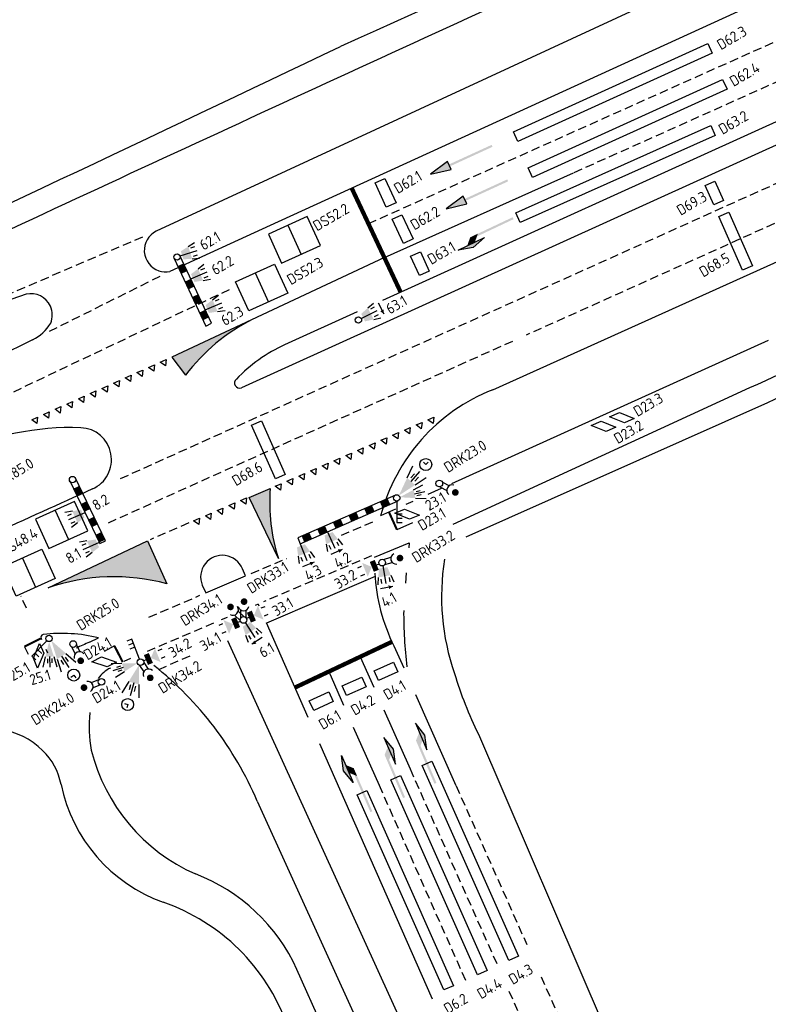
# Model space of a CAD drawing. Extents: x 1808 to 149445, y 103 to 460077.
# Tile 5 of 28: x 148848 to 148917, y 459668 to 459760. Entities that reach past the tile are written whole.
import ezdxf
from ezdxf.enums import TextEntityAlignment as Align

# ---------------------------------------------------------------- set-up
doc = ezdxf.new("R2010")
doc.units = 0
doc.header["$LTSCALE"] = 0.25
doc.header["$MEASUREMENT"] = 0
doc.linetypes.add('HIDDEN2', pattern=[4.7625, 3.175, -1.5875])
doc.layers.get('0').update_dxf_attribs({"color": 1, "linetype": 'CONTINUOUS'})
for name, color, linetype in [('BUIS-T-CODE', 1, 'CONTINUOUS'), ('INST-T-CODE', 1, 'CONTINUOUS'), ('INSTALLATIE', 2, 'CONTINUOUS'), ('LUS-T-CODE', 1, 'CONTINUOUS'), ('LUSSEN', 7, 'CONTINUOUS'), ('MARKERING', 9, 'CONTINUOUS'), ('ONDERGROND', 7, 'CONTINUOUS'), ('TABELLEN', 7, 'CONTINUOUS')]:
    doc.layers.add(name, color=color, linetype=linetype)
doc.styles.add('I020-1', font='ISO', dxfattribs={"height": 2})
doc.styles.add('ISO', font='ISO.SHX')

# ---------------------------------------------------------------- blocks, each defined once
blk = doc.blocks.new('S46')
for p, q in [((16.28, -2.48), (23.05, -4.42)), ((29.99, -2.48), (16.28, -2.48)), ((23.05, -4.42), (29.99, -2.48))]:
    blk.add_line(p, q)
for points in [[(0.31, 0.49), (22.31, 0.49), (0.31, -0.51), (22.31, -0.51)], [(18.31, 0.49), (22.31, 0.49), (21.31, -2.51), (25.31, -2.51)], [(16.28, -2.48), (23.05, -4.42), (29.99, -2.48)]]:
    blk.add_solid(points)
blk = doc.blocks.new('S47')
at = {"xscale": -1, "rotation": 180}
blk.add_blockref('S46', (-0.04, 0.03), dxfattribs=at)
blk = doc.blocks.new('S44')
for p, q in [((32.25, 0), (22.44, 2.05)), ((22.44, 2.05), (22.44, -1.95)), ((22.44, -1.95), (32.25, 0))]:
    blk.add_line(p, q)
for points in [[(0.44, 0.49), (22.44, 0.49), (0.44, -0.51), (22.44, -0.51)], [(22.44, 2.05), (22.44, -1.95), (32.25, 0)]]:
    blk.add_solid(points)
blk = doc.blocks.new('V_20X1')
blk.add_lwpolyline([(0.5, 0), (0.5, -20), (-0.5, -20), (-0.5, 0)], close=True)
at = {"layer": 'LUS-T-CODE', "style": 'I020-1'}
blk.add_attdef('LUS', text='', height=1, rotation=270, dxfattribs=at).set_placement((0.014, -21.613), align=Align.MIDDLE)
blk = doc.blocks.new('V_1X5_5')
blk.add_lwpolyline([(-2.75, 0), (2.75, 0), (2.75, -1), (-2.75, -1), (-2.75, 0)])
at = {"layer": 'LUS-T-CODE', "style": 'ISO'}
blk.add_attdef('LUS', text='', height=1, rotation=270, dxfattribs=at).set_placement((0.069, -2.45), align=Align.MIDDLE)
blk = doc.blocks.new('V_1X2')
blk.add_lwpolyline([(-1, 0), (1, 0), (1, -1), (-1, -1), (-1, 0)])
at = {"layer": 'LUS-T-CODE', "style": 'I020-1'}
blk.add_attdef('LUS', text='', height=1, rotation=270, dxfattribs=at).set_placement((0.022, -2.416), align=Align.MIDDLE)
blk = doc.blocks.new('V_1X2_5')
blk.add_lwpolyline([(-1.25, 0), (1.25, 0), (1.25, -1), (-1.25, -1), (-1.25, 0)])
at = {"layer": 'LUS-T-CODE', "style": 'ISO'}
blk.add_attdef('LUS', text='', height=1, rotation=270, dxfattribs=at).set_placement((0.1, -2.409), align=Align.MIDDLE)
blk = doc.blocks.new('V_1_5X1S')
blk.add_lwpolyline([(-1.061, -1.061), (0, 0), (0, -1), (-1.061, -2.061)], close=True)
at = {"layer": 'LUS-T-CODE', "style": 'ISO', "flags": 8}
blk.add_attdef('LUS', text='', height=1, rotation=270, dxfattribs=at).set_placement((-0.346, -3.313), align=Align.MIDDLE)
blk = doc.blocks.new('V_MAST')
blk.add_circle((0, 0), 0.3)
blk = doc.blocks.new('V_SECLNT')
for p, q in [((0.3, 0), (2.3, 0)), ((1.5, 0), (1.5, 0.5)), ((1.9, 0), (1.9, 0.5)), ((2.3, 0), (2.3, 0.5))]:
    blk.add_line(p, q)
blk = doc.blocks.new('V_20LNT')
for p, q in [((1.7, 0.4), (2.666, 0.659)), ((1.7, 0), (2.7, 0)), ((1.9, 0.2), (2.3, 0.2)), ((1.7, -0.4), (2.666, -0.659)), ((1.9, -0.2), (2.3, -0.2))]:
    blk.add_line(p, q)
blk.add_solid([(0.3, 0), (1.7, 0.4), (1.7, -0.4)])
at = {"layer": 'INST-T-CODE', "style": 'I020-1'}
blk.add_attdef('LNT', text='', height=1, dxfattribs=at).set_placement((4.129, 0), align=Align.MIDDLE)
blk = doc.blocks.new('V_30LNT')
for p, q in [((0.3, 0), (1.975, 0)), ((1.3, 0.6), (1.979, 0.769)), ((1.5, 0.4), (1.9, 0.4)), ((1.3, -0.6), (1.979, -0.769)), ((1.5, -0.4), (1.9, -0.4))]:
    blk.add_line(p, q)
blk.add_solid([(0.5, 0.4), (0.5, -0.4), (1.3, 0.6), (1.3, -0.6)])
at = {"layer": 'INST-T-CODE', "style": 'I020-1'}
blk.add_attdef('LNT', text='', height=1, dxfattribs=at).set_placement((3.534, -0.001), align=Align.MIDDLE)
blk = doc.blocks.new('V_VGLNT')
for p, q in [((0.548, 0), (0.3, 0)), ((1.948, 0.4), (2.348, 0.4)), ((1.948, -0.4), (2.348, -0.4))]:
    blk.add_line(p, q)
for points in [[(0.548, 0.5), (1.048, 0.5), (0.548, -0.5), (1.048, -0.5)], [(1.048, 0), (1.748, 0.7), (1.748, -0.7)]]:
    blk.add_solid(points)
at = {"layer": 'INST-T-CODE', "style": 'I020-1'}
blk.add_attdef('INST', text='', height=1, dxfattribs=at).set_placement((4.115, -0.001), align=Align.MIDDLE)
blk = doc.blocks.new('DRK +wait')
at = {"layer": 'TABELLEN', "color": 2}
for p, q in [((0.198, 0.243), (0.931, 0.243)), ((0.198, -0.257), (0.917, -0.257))]:
    blk.add_line(p, q, dxfattribs=at)
at = {"layer": 'TABELLEN', "color": 2, "const_width": 0.312}
blk.add_lwpolyline([(1.563, -0.065, 1), (1.875, -0.065, 1)], format="xyb", close=True, dxfattribs=at)
at = {"layer": 'TABELLEN', "color": 2}
blk.add_circle((0, 0), 0.312, dxfattribs=at)
blk.add_arc((1.367, -0.02), 0.51, 101.09443, 258.90557, dxfattribs=at)
blk = doc.blocks.new('DRK nr.')
at = {"layer": 'INST-T-CODE', "style": 'I020-1'}
blk.add_attdef('INST', text='', height=1, rotation=1.47803, dxfattribs=at).set_placement((1.2, 0.376), align=Align.MIDDLE)

msp = doc.modelspace()

# ---------------------------------------------------------------- hatches: boundary and pattern name
at = {"layer": 'MARKERING'}
msp.add_hatch(color=256, dxfattribs=at).paths.add_polyline_path([(148861.738, 459728.339), (148863.02, 459726.655, -0.113885), (148869.284, 459731.869)])
h = msp.add_hatch(color=256, dxfattribs=at)
h.paths.add_polyline_path([(148850.221, 459706.848, -0.150346), (148861.27, 459707.226), (148859.482, 459711.225)])
h.paths.add_polyline_path([(148870.909, 459716.11), (148868.934, 459715.274), (148871.665, 459709.568, -0.097402)])

# ---------------------------------------------------------------- linework, layer by layer
at = {"layer": 'INSTALLATIE'}
for p, q in [((148865.445, 459731.481, -25.178), (148862.498, 459737.783, -25.178)), ((148861.958, 459737.53, -25.178), (148864.904, 459731.228, -25.178)), ((148864.904, 459731.228, -25.178), (148865.445, 459731.481, -25.178)), ((148852.232, 459716.799, -25.178), (148855.036, 459710.979, -25.178)), ((148855.573, 459711.238, -25.178), (148852.769, 459717.057, -25.178)), ((148882.562, 459715.494, -25.178), (148873.463, 459711.496, -25.178)), ((148873.703, 459710.95, -25.178), (148882.802, 459714.948, -25.178)), ((148855.036, 459710.979, -25.178), (148855.573, 459711.238, -25.178)), ((148873.463, 459711.496, -25.178), (148873.703, 459710.95, -25.178))]:
    msp.add_line(p, q, dxfattribs=at)
at = {"layer": 'INSTALLATIE', "color": 7}
for p, q in [((148880.955, 459733.376, -25.178), (148881.478, 459732.35, -25.178)), ((148877.614, 459710.418, -25.178), (148876.561, 459709.95, -25.178)), ((148874.988, 459709.237, -25.178), (148873.915, 459708.819, -25.178)), ((148882.31, 459706.975, -25.178), (148881.176, 459706.771, -25.178)), ((148870.164, 459702.218, -25.178), (148869.197, 459701.593, -25.178))]:
    msp.add_line(p, q, dxfattribs=at)
at = {"layer": 'INSTALLATIE', "color": 2}
for p, q in [((148885.392, 459718.331, -25.178), (148885.163, 459718.547, -25.178)), ((148885.608, 459718.56, -25.178), (148885.392, 459718.331, -25.178)), ((148883.647, 459717.082, -25.178), (148884.192, 459718.199, -25.178)), ((148883.997, 459717.107, -25.178), (148884.323, 459717.481, -25.178)), ((148884.021, 459716.756, -25.178), (148884.837, 459717.693, -25.178)), ((148884.372, 459716.78, -25.178), (148884.698, 459717.155, -25.178)), ((148884.396, 459716.43, -25.178), (148885.427, 459717.124, -25.178)), ((148851.056, 459700.203, -25.178), (148851.441, 459699.022, -25.178)), ((148851.4, 459700.13, -25.178), (148851.671, 459699.714, -25.178)), ((148851.473, 459700.474, -25.178), (148852.15, 459699.433, -25.178)), ((148851.817, 459700.401, -25.178), (148852.087, 459699.985, -25.178)), ((148851.889, 459700.745, -25.178), (148852.813, 459699.914, -25.178)), ((148852.355, 459698.54, -25.178), (148852.611, 459698.724, -25.178)), ((148852.611, 459698.724, -25.178), (148852.795, 459698.469, -25.178)), ((148857.728, 459698.127, -25.178), (148857.089, 459697.061, -25.178)), ((148857.899, 459697.819, -25.178), (148857.762, 459697.342, -25.178)), ((148858.206, 459697.99, -25.178), (148857.865, 459696.796, -25.178)), ((148858.376, 459697.683, -25.178), (148858.24, 459697.205, -25.178)), ((148858.684, 459697.854, -25.178), (148858.663, 459696.611, -25.178)), ((148857.331, 459696.073, -25.178), (148857.632, 459695.983, -25.178)), ((148857.632, 459695.983, -25.178), (148857.542, 459695.681, -25.178))]:
    msp.add_line(p, q, dxfattribs=at)
at = {"layer": 'INSTALLATIE', "elevation": -25.178}
for points in [[(148881.488, 459732.332, 0, 0.348, 0), (148881.307, 459732.686, 0.348, 0.348, 0)], [(148877.632, 459710.426, 0, 0.348, 0), (148877.269, 459710.265, 0.348, 0.348, 0)], [(148875.007, 459709.245, 0, 0.348, 0), (148874.637, 459709.1, 0.348, 0.348, 0)], [(148882.33, 459706.979, 0, 0.348, 0), (148881.939, 459706.908, 0.348, 0.348, 0)], [(148869.179, 459701.582, 0, 0.348, 0), (148869.514, 459701.798, 0.348, 0.348, 0)]]:
    msp.add_lwpolyline(points, format="xyseb", dxfattribs=at)
at = {"layer": 'INSTALLATIE', "color": 2}
for centre in [(148885.392, 459718.331, -25.178), (148852.611, 459698.724, -25.178), (148857.632, 459695.983, -25.178)]:
    msp.add_circle(centre, 0.556, dxfattribs=at)
at = {"layer": 'INSTALLATIE'}
for points in [[(148862.294, 459736.81, -25.178), (148862.835, 459737.063, -25.178), (148862.631, 459736.09, -25.178), (148863.171, 459736.342, -25.178)], [(148862.968, 459735.37, -25.178), (148863.508, 459735.622, -25.178), (148863.305, 459734.649, -25.178), (148863.845, 459734.902, -25.178)], [(148863.641, 459733.929, -25.178), (148864.182, 459734.182, -25.178), (148863.978, 459733.209, -25.178), (148864.518, 459733.461, -25.178)], [(148864.315, 459732.489, -25.178), (148864.855, 459732.741, -25.178), (148864.652, 459731.768, -25.178), (148865.192, 459732.021, -25.178)], [(148852.577, 459716.082, -25.178), (148853.114, 459716.341, -25.178), (148852.922, 459715.366, -25.178), (148853.459, 459715.625, -25.178)], [(148853.267, 459714.65, -25.178), (148853.805, 459714.909, -25.178), (148853.612, 459713.933, -25.178), (148854.15, 459714.192, -25.178)], [(148881.834, 459715.174, -25.178), (148882.074, 459714.628, -25.178), (148881.106, 459714.854, -25.178), (148881.346, 459714.308, -25.178)], [(148878.923, 459713.895, -25.178), (148879.162, 459713.349, -25.178), (148878.195, 459713.575, -25.178), (148878.434, 459713.029, -25.178)], [(148880.378, 459714.534, -25.178), (148880.618, 459713.988, -25.178), (148879.65, 459714.214, -25.178), (148879.89, 459713.669, -25.178)], [(148853.958, 459713.217, -25.178), (148854.495, 459713.476, -25.178), (148854.303, 459712.501, -25.178), (148854.84, 459712.76, -25.178)], [(148877.467, 459713.255, -25.178), (148877.706, 459712.709, -25.178), (148876.739, 459712.935, -25.178), (148876.979, 459712.389, -25.178)], [(148854.648, 459711.785, -25.178), (148855.185, 459712.043, -25.178), (148854.993, 459711.068, -25.178), (148855.53, 459711.327, -25.178)], [(148874.555, 459711.976, -25.178), (148874.795, 459711.43, -25.178), (148873.827, 459711.656, -25.178), (148874.067, 459711.11, -25.178)], [(148876.011, 459712.616, -25.178), (148876.251, 459712.07, -25.178), (148875.283, 459712.296, -25.178), (148875.523, 459711.75, -25.178)]]:
    msp.add_solid(points, dxfattribs=at)
at = {"layer": 'INSTALLATIE', "color": 2}
for points in [[(148882.88, 459715.444, -25.178), (148883.647, 459717.082, -25.178), (148884.396, 459716.43, -25.178)], [(148850.525, 459701.932, -25.178), (148851.889, 459700.745, -25.178), (148851.056, 459700.203, -25.178)], [(148858.684, 459699.662, -25.178), (148858.684, 459697.854, -25.178), (148857.728, 459698.127, -25.178)]]:
    msp.add_solid(points, dxfattribs=at)
at = {"layer": 'LUSSEN'}
for p, q in [((148872.54, 459740.612, -25.178), (148873.775, 459737.899, -25.178)), ((148850.874, 459714.062, -25.178), (148852.11, 459711.348, -25.178))]:
    msp.add_line(p, q, dxfattribs=at)
at = {"layer": 'LUSSEN', "elevation": -25.178}
for points in [[(148874.348, 459741.436), (148870.731, 459739.788), (148871.966, 459737.075), (148875.584, 459738.722)], [(148867.685, 459735.348), (148871.303, 459736.995), (148872.539, 459734.282), (148868.921, 459732.634)], [(148852.683, 459714.885), (148849.065, 459713.238), (148850.301, 459710.524), (148853.919, 459712.172)], [(148846.02, 459708.797), (148849.638, 459710.445), (148850.874, 459707.731), (148847.256, 459706.084)]]:
    msp.add_lwpolyline(points, close=True, dxfattribs=at)
for points in [[(148869.494, 459736.171), (148870.73, 459733.458)], [(148847.829, 459709.621), (148849.065, 459706.908)]]:
    msp.add_lwpolyline(points, dxfattribs=at)
at = {"layer": 'MARKERING', "linetype": 'HIDDEN2'}
for p, q in [((148899.218, 459745.529, -25.178), (148995.218, 459788.576, -25.178)), ((148880.044, 459740.766, -25.178), (148935.49, 459765.581, -25.178)), ((148967.803, 459763.225, -25.178), (148894.72, 459730.374, -25.178)), ((148954.293, 459760.825, -25.178), (148856.851, 459716.951, -25.178)), ((148859.006, 459739.504, -25.178), (148846.343, 459734.095, -25.178)), ((148860.618, 459735.839, -25.178), (148850.058, 459730.588, -25.178)), ((148867.072, 459734.609, -25.178), (148841.197, 459722.329, -25.178)), ((148893.451, 459729.803, -25.178), (148855.786, 459712.872, -25.178)), ((148863.313, 459712.893, -25.178), (148859.72, 459711.329, -25.178)), ((148877.532, 459711.763, -25.178), (148880.709, 459713.116, -25.178)), ((148869.133, 459708.187, -25.178), (148872.446, 459709.597, -25.178)), ((148880.337, 459709.831, -25.178), (148870.272, 459705.539, -25.178)), ((148848.213, 459704.956, -25.178), (148847.69, 459706.063, -25.178)), ((148859.606, 459704.129, -25.178), (148864.363, 459706.155, -25.178)), ((148865.638, 459703.563, -25.178), (148859.063, 459700.759, -25.178)), ((148860.524, 459699.258, -25.178), (148863.696, 459700.621, -25.178)), ((148883.922, 459689.991, -25.178), (148892.02, 459671.8, -25.178)), ((148881.033, 459688.475, -25.178), (148889.205, 459670.028, -25.178)), ((148888.211, 459688.426, -25.178), (148894.79, 459673.635, -25.178)), ((148896.122, 459670.64, -25.178), (148910.464, 459638.396, -25.178)), ((148893.132, 459669.303, -25.178), (148907.63, 459636.733, -25.178))]:
    msp.add_line(p, q, dxfattribs=at)
at = {"layer": 'MARKERING'}
for p, q in [((148881.534, 459737.599, -25.178), (148899.139, 459745.493, -25.178)), ((148881.534, 459737.599, -25.178), (148861.738, 459728.339, -25.178)), ((148859.582, 459727.375, -25.178), (148860.126, 459727.618, -25.178)), ((148860.126, 459727.618, -25.178), (148860.065, 459727.025, -25.178)), ((148860.671, 459727.862, -25.178), (148861.215, 459728.105, -25.178)), ((148861.154, 459727.512, -25.178), (148860.671, 459727.862, -25.178)), ((148861.215, 459728.105, -25.178), (148861.154, 459727.512, -25.178)), ((148861.738, 459728.339, -25.178), (148863.02, 459726.655, -25.178)), ((148857.405, 459726.401, -25.178), (148857.949, 459726.645, -25.178)), ((148857.949, 459726.645, -25.178), (148857.888, 459726.051, -25.178)), ((148858.493, 459726.888, -25.178), (148859.038, 459727.132, -25.178)), ((148858.976, 459726.538, -25.178), (148858.493, 459726.888, -25.178)), ((148859.038, 459727.132, -25.178), (148858.976, 459726.538, -25.178)), ((148860.065, 459727.025, -25.178), (148859.582, 459727.375, -25.178)), ((148856.316, 459725.914, -25.178), (148856.86, 459726.158, -25.178)), ((148856.799, 459725.565, -25.178), (148856.316, 459725.914, -25.178)), ((148856.86, 459726.158, -25.178), (148856.799, 459725.565, -25.178)), ((148857.888, 459726.051, -25.178), (148857.405, 459726.401, -25.178)), ((148854.138, 459724.94, -25.178), (148854.683, 459725.184, -25.178)), ((148854.621, 459724.591, -25.178), (148854.138, 459724.94, -25.178)), ((148854.683, 459725.184, -25.178), (148854.621, 459724.591, -25.178)), ((148855.227, 459725.427, -25.178), (148855.771, 459725.671, -25.178)), ((148855.71, 459725.078, -25.178), (148855.227, 459725.427, -25.178)), ((148855.771, 459725.671, -25.178), (148855.71, 459725.078, -25.178)), ((148851.961, 459723.967, -25.178), (148852.505, 459724.21, -25.178)), ((148852.444, 459723.617, -25.178), (148851.961, 459723.967, -25.178)), ((148852.505, 459724.21, -25.178), (148852.444, 459723.617, -25.178)), ((148853.05, 459724.454, -25.178), (148853.594, 459724.697, -25.178)), ((148853.533, 459724.104, -25.178), (148853.05, 459724.454, -25.178)), ((148853.594, 459724.697, -25.178), (148853.533, 459724.104, -25.178)), ((148849.784, 459722.993, -25.178), (148850.328, 459723.236, -25.178)), ((148850.267, 459722.643, -25.178), (148849.784, 459722.993, -25.178)), ((148850.328, 459723.236, -25.178), (148850.267, 459722.643, -25.178)), ((148850.872, 459723.48, -25.178), (148851.417, 459723.723, -25.178)), ((148851.355, 459723.13, -25.178), (148850.872, 459723.48, -25.178)), ((148851.417, 459723.723, -25.178), (148851.355, 459723.13, -25.178)), ((148848.695, 459722.506, -25.178), (148849.239, 459722.749, -25.178)), ((148849.178, 459722.156, -25.178), (148848.695, 459722.506, -25.178)), ((148849.239, 459722.749, -25.178), (148849.178, 459722.156, -25.178)), ((148884.489, 459722.023, -25.178), (148885.036, 459722.261, -25.178)), ((148884.969, 459721.669, -25.178), (148884.489, 459722.023, -25.178)), ((148885.036, 459722.261, -25.178), (148884.969, 459721.669, -25.178)), ((148885.583, 459722.499, -25.178), (148886.13, 459722.737, -25.178)), ((148886.062, 459722.145, -25.178), (148885.583, 459722.499, -25.178)), ((148886.13, 459722.737, -25.178), (148886.062, 459722.145, -25.178)), ((148882.303, 459721.071, -25.178), (148882.849, 459721.309, -25.178)), ((148882.849, 459721.309, -25.178), (148882.782, 459720.717, -25.178)), ((148883.396, 459721.547, -25.178), (148883.943, 459721.785, -25.178)), ((148883.876, 459721.193, -25.178), (148883.396, 459721.547, -25.178)), ((148883.943, 459721.785, -25.178), (148883.876, 459721.193, -25.178)), ((148880.116, 459720.119, -25.178), (148880.662, 459720.357, -25.178)), ((148880.662, 459720.357, -25.178), (148880.595, 459719.764, -25.178)), ((148881.209, 459720.595, -25.178), (148881.756, 459720.833, -25.178)), ((148881.689, 459720.24, -25.178), (148881.209, 459720.595, -25.178)), ((148881.756, 459720.833, -25.178), (148881.689, 459720.24, -25.178)), ((148882.782, 459720.717, -25.178), (148882.303, 459721.071, -25.178)), ((148877.929, 459719.166, -25.178), (148878.475, 459719.405, -25.178)), ((148878.475, 459719.405, -25.178), (148878.408, 459718.812, -25.178)), ((148879.022, 459719.643, -25.178), (148879.569, 459719.881, -25.178)), ((148879.502, 459719.288, -25.178), (148879.022, 459719.643, -25.178)), ((148879.569, 459719.881, -25.178), (148879.502, 459719.288, -25.178)), ((148880.595, 459719.764, -25.178), (148880.116, 459720.119, -25.178)), ((148875.742, 459718.214, -25.178), (148876.289, 459718.452, -25.178)), ((148876.289, 459718.452, -25.178), (148876.221, 459717.86, -25.178)), ((148876.835, 459718.69, -25.178), (148877.382, 459718.928, -25.178)), ((148877.315, 459718.336, -25.178), (148876.835, 459718.69, -25.178)), ((148877.382, 459718.928, -25.178), (148877.315, 459718.336, -25.178)), ((148878.408, 459718.812, -25.178), (148877.929, 459719.166, -25.178)), ((148873.555, 459717.262, -25.178), (148874.102, 459717.5, -25.178)), ((148874.102, 459717.5, -25.178), (148874.034, 459716.908, -25.178)), ((148874.648, 459717.738, -25.178), (148875.195, 459717.976, -25.178)), ((148875.128, 459717.384, -25.178), (148874.648, 459717.738, -25.178)), ((148875.195, 459717.976, -25.178), (148875.128, 459717.384, -25.178)), ((148876.221, 459717.86, -25.178), (148875.742, 459718.214, -25.178)), ((148871.368, 459716.31, -25.178), (148871.915, 459716.548, -25.178)), ((148871.915, 459716.548, -25.178), (148871.847, 459715.955, -25.178)), ((148872.461, 459716.786, -25.178), (148873.008, 459717.024, -25.178)), ((148872.941, 459716.431, -25.178), (148872.461, 459716.786, -25.178)), ((148873.008, 459717.024, -25.178), (148872.941, 459716.431, -25.178)), ((148874.034, 459716.908, -25.178), (148873.555, 459717.262, -25.178)), ((148868.934, 459715.274, -25.178), (148870.909, 459716.11, -25.178)), ((148871.847, 459715.955, -25.178), (148871.368, 459716.31, -25.178)), ((148867.053, 459714.522, -25.178), (148867.599, 459714.76, -25.178)), ((148867.599, 459714.76, -25.178), (148867.532, 459714.167, -25.178)), ((148868.146, 459714.998, -25.178), (148868.693, 459715.236, -25.178)), ((148868.626, 459714.643, -25.178), (148868.146, 459714.998, -25.178)), ((148868.693, 459715.236, -25.178), (148868.626, 459714.643, -25.178)), ((148871.665, 459709.568, -25.178), (148868.934, 459715.274, -25.178)), ((148864.866, 459713.569, -25.178), (148865.413, 459713.807, -25.178)), ((148865.413, 459713.807, -25.178), (148865.345, 459713.215, -25.178)), ((148865.959, 459714.045, -25.178), (148866.506, 459714.283, -25.178)), ((148866.439, 459713.691, -25.178), (148865.959, 459714.045, -25.178)), ((148866.506, 459714.283, -25.178), (148866.439, 459713.691, -25.178)), ((148867.532, 459714.167, -25.178), (148867.053, 459714.522, -25.178)), ((148863.772, 459713.093, -25.178), (148864.319, 459713.331, -25.178)), ((148864.252, 459712.739, -25.178), (148863.772, 459713.093, -25.178)), ((148864.319, 459713.331, -25.178), (148864.252, 459712.739, -25.178)), ((148865.345, 459713.215, -25.178), (148864.866, 459713.569, -25.178)), ((148884.14, 459712.917, -25.178), (148882.701, 459712.266, -25.178)), ((148850.221, 459706.848, -25.178), (148859.482, 459711.225, -25.178)), ((148859.482, 459711.225, -25.178), (148861.27, 459707.226, -25.178)), ((148880.661, 459707.913, -25.178), (148870.548, 459703.566, -25.178)), ((148848.013, 459701.368, -25.178), (148848.354, 459700.686, -25.178)), ((148856.406, 459701.438, -25.178), (148855.433, 459700.919, -25.178)), ((148879.276, 459700.428, -25.178), (148880.54, 459697.588, -25.178)), ((148876.349, 459699.047, -25.178), (148877.737, 459695.915, -25.178)), ((148881.474, 459695.491, -25.178), (148883.922, 459689.991, -25.178)), ((148878.64, 459693.876, -25.178), (148881.033, 459688.475, -25.178))]:
    msp.add_line(p, q, dxfattribs=at)
at = {"layer": 'MARKERING', "elevation": -25.178}
for points, const_width in [([(148883.045, 459734.387), (148878.494, 459744.061)], 0.398), ([(148849.572, 459702.155), (148848.013, 459701.368)], 0.199), ([(148882.237, 459701.826), (148873.199, 459697.56)], 0.398), ([(148857.174, 459699.932), (148856.406, 459701.438)], 0.199)]:
    msp.add_lwpolyline(points, dxfattribs=dict(at, const_width=const_width))
at = {"layer": 'MARKERING', "const_width": 0.199}
msp.add_lwpolyline([(148882.701, 459712.266), (148881.964, 459713.896)], dxfattribs=at)
at = {"layer": 'MARKERING'}
for centre, radius, start, end in [((148877.449, 459715.689, -25.178), 18.124, 116.77676, 142.76541), ((148887.918, 459714.762, -25.178), 17.062, 175.46919, 197.72193), ((148856.36, 459689.08, -25.178), 18.799, 74.85829, 109.05886)]:
    msp.add_arc(centre, radius, start, end, dxfattribs=at)
at = {"layer": 'ONDERGROND'}
for p, q in [((148949.007, 459776.344, -25.178), (148870.914, 459740.59, -25.178)), ((148972.725, 459775.09, -25.178), (148881.348, 459733.617, -25.178)), ((148967.346, 459770.458, -25.178), (148868.227, 459725.484, -25.178)), ((148891.62, 459725.293, -25.178), (148978.727, 459764.569, -25.178)), ((148909.749, 459762.966, -25.178), (148860.294, 459740.054, -25.178)), ((148870.914, 459740.59, -25.178), (148861.562, 459736.308, -25.178)), ((148869.494, 459736.171, -25.178), (148870.73, 459733.458, -25.178)), ((148848.184, 459734.181, -25.178), (148840.252, 459731.494, -25.178)), ((148878.993, 459732.548, -25.178), (148872.247, 459729.486, -25.178)), ((148848.785, 459729.955, -25.178), (148843.908, 459727.563, -25.178)), ((148917.278, 459729.874, -25.178), (148887.784, 459716.529, -25.178)), ((148887.926, 459712.769, -25.178), (148915.564, 459725.492, -25.178)), ((148889.143, 459711.588, -25.178), (148917.226, 459724.122, -25.178)), ((148886.818, 459716.093, -25.178), (148885.565, 459715.526, -25.178)), ((148884.188, 459714.902, -25.178), (148883.531, 459714.605, -25.178)), ((148882.575, 459714.173, -25.178), (148881.183, 459713.543, -25.178)), ((148880.625, 459709.696, -25.178), (148883.854, 459711.055, -25.178)), ((148883.854, 459711.055, -25.178), (148883.814, 459710.579, -25.178)), ((148847.829, 459709.621, -25.178), (148849.065, 459706.908, -25.178)), ((148868.607, 459707.963, -25.178), (148868.313, 459708.629, -25.178)), ((148864.901, 459706.384, -25.178), (148868.607, 459707.963, -25.178)), ((148883.515, 459707.284, -25.178), (148883.595, 459708.25, -25.178)), ((148864.582, 459707.085, -25.178), (148864.901, 459706.384, -25.178)), ((148869.771, 459705.325, -25.178), (148869.518, 459705.217, -25.178)), ((148869.771, 459705.325, -25.178), (148869.835, 459705.181, -25.178)), ((148866.881, 459704.093, -25.178), (148866.324, 459703.856, -25.178)), ((148870.526, 459703.615, -25.178), (148874.418, 459694.798, -25.178)), ((148849.633, 459702.019, -25.178), (148849.573, 459702.153, -25.178)), ((148854.066, 459701.796, -25.178), (148854.914, 459702.193, -25.178)), ((148866.921, 459701.95, -25.178), (148898.959, 459631.645, -25.178)), ((148850.195, 459700.77, -25.178), (148850.041, 459701.111, -25.178)), ((148882.422, 459701.439, -25.178), (148883.333, 459699.392, -25.178)), ((148857.905, 459700.281, -25.178), (148857.289, 459699.986, -25.178)), ((148884.433, 459696.919, -25.178), (148888.198, 459688.454, -25.178)), ((148890.291, 459693.23, -25.178), (148913.178, 459639.988, -25.178)), ((148875.498, 459692.351, -25.178), (148885.987, 459668.586, -25.178)), ((148869.699, 459686.987, -25.178), (148895.71, 459629.739, -25.178)), ((148879.937, 459656.601, -25.178), (148873.391, 459671.31, -25.178))]:
    msp.add_line(p, q, dxfattribs=at)
for centre, radius, start, end in [((154532.677, 447178.496, -25.178), 13791.553, 113.9665233, 114.2080192), ((152131.446, 452679.792, -25.178), 7787.123, 114.5876608, 115.1133314), ((147151.838, 463358.226, -25.178), 3993.079, 294.774431, 295.604), ((148861.173, 459738.264, -25.178), 1.994, 116.16314, 251.3202), ((148843.755, 459884.926, -25.178), 174.859, 294.24659, 302.75301), ((148861.173, 459738.264, -25.178), 1.994, 251.3202, 281.2295), ((148857.489, 459856.53, -25.178), 145.26, 294.2829, 303.23045), ((148848.63, 459732.25, -25.178), 1.982, 24.53478, 102.99632), ((148848.63, 459732.25, -25.178), 1.982, 337.67947, 24.53478), ((148847.121, 459733.45, -25.178), 3.87, 295.4621, 329.70822), ((148878.609, 459715.777, -25.178), 15.114, 114.89443, 135.91641), ((148868.049, 459725.923, -25.178), 0.473, 128.76005, 292.04295), ((148897.965, 459709.146, -25.178), 17.349, 111.45422, 165.31814), ((148852.441, 459695.412, -25.178), 26.364, 88.20921, 114.7462), ((148853.139, 459718.781, -25.178), 2.985, 294.09834, 87.59406), ((149709.23, 457821.085, -25.178), 2078.874, 114.28141, 114.565317), ((148866.447, 459707.858, -25.178), 2.019, 22.43003, 202.51913), ((148908.575, 459706.027, -25.178), 21.722, 170.77201, 199.21333), ((148897.965, 459709.146, -25.178), 17.349, 183.07632, 206.3739), ((148924.735, 459704.475, -25.178), 41.407, 179.65052, 186.89694), ((148849.8, 459702.255, -25.178), 0.248, 155.13727, 204.19355), ((148849.8, 459702.255, -25.178), 0.248, 96.96248, 155.13727), ((148851.502, 459688.318, -25.178), 14.289, 76.18406, 96.96248), ((149303.14, 458713.779, -25.178), 1085.286, 114.44277, 114.51366), ((148857.324, 459696.724, -25.178), 2.959, 115.95198, 145.0431), ((148839.768, 459674.171, -25.178), 32.56, 23.17841, 51.41155), ((148921.329, 459708.738, -25.178), 34.696, 196.50806, 206.54838), ((148868.226, 459694.07, -25.178), 14.177, 175.31744, 189.44489), ((148844.772, 459686.745, -25.178), 7.001, 45.06825, 118.04171), ((148845.774, 459687.526, -25.178), 5.742, 10.13231, 46.63745), ((148870.871, 459695.883, -25.178), 17.138, 193.97908, 246.15986), ((148866.018, 459691.583, -25.178), 14.906, 191.79512, 250.09996), ((148857.856, 459664.279, -25.178), 17.053, 24.35005, 69.08066), ((148854.858, 459659.893, -25.178), 18.693, 19.74903, 70.99771)]:
    msp.add_arc(centre, radius, start, end, dxfattribs=at)

# ---------------------------------------------------------------- block references
at = {"layer": 'BUIS-T-CODE', "xscale": 0.9938565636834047, "yscale": 0.9938565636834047, "zscale": 0.9938565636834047, "rotation": 30.4015026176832}
for p, values in [((148888.213, 459718.179, -25.178), {'INST': 'DRK23.0'}), ((148846.014, 459716.481, -25.178), {'INST': 'DRK85.0'}), ((148885.249, 459709.793, -25.178), {'INST': 'DRK33.2'}), ((148869.83, 459706.878, -25.178), {'INST': 'DRK33.1'}), ((148863.653, 459703.874, -25.178), {'INST': 'DRK34.1'}), ((148854.025, 459703.478, -25.178), {'INST': 'DRK25.0'}), ((148861.647, 459697.627, -25.178), {'INST': 'DRK34.2'}), ((148849.812, 459694.673, -25.178), {'INST': 'DRK24.0'})]:
    msp.add_blockref('DRK nr.', p, dxfattribs=at).add_auto_attribs(values)
at = {"layer": 'BUIS-T-CODE'}
for p, xscale, yscale, zscale, rotation in [((148886.648, 459716.57, -25.178), 0.9938565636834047, 0.9938565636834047, 0.9938565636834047, 332.7846813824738), ((148881.325, 459709.197, -25.178), 0.9938565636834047, 0.9938565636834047, 0.9938565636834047, 16.49695006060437), ((148868.411, 459703.861, -25.178), 0.9938565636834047, 0.9938565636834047, 0.9938565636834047, 136.9470725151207), ((148868.419, 459703.858, -25.178), 0.9938565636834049, 0.9938565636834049, 0.9938565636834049, 90.48899598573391), ((148852.561, 459701.619, -25.178), 0.9938565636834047, 0.9938565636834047, 0.9938565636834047, 296.2354304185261), ((148858.828, 459699.924, -25.178), 0.9938565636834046, 0.9938565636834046, 0.9938565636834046, 303.9555682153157), ((148855.187, 459698.104, -25.178), 0.9938565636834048, 0.9938565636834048, 0.9938565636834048, 200.7291465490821)]:
    msp.add_blockref('DRK +wait', p, dxfattribs=dict(at, xscale=xscale, yscale=yscale, zscale=zscale, rotation=rotation))
at = {"layer": 'INSTALLATIE'}
ref = msp.add_blockref('V_30LNT', (148862.228, 459737.657, -25.178), dxfattribs=dict(at, xscale=0.9938565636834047, yscale=0.9938565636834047, zscale=0.9938565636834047, rotation=18.218235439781))
ref.add_attrib('LNT', '62.1', dxfattribs={"layer": 'INST-T-CODE', "height": 0.9939, "rotation": 30.4015, "style": 'I020-1'}).set_placement((148865.298, 459739.164, -25.178), align=Align.MIDDLE)
for name, p, xscale, yscale, zscale, rotation in [('V_MAST', (148862.228, 459737.657, -25.178), 0.9938565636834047, 0.9938565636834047, 0.9938565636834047, 30.4015026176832), ('V_MAST', (148879.114, 459731.79, -25.178), 0.9938565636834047, 0.9938565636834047, 0.9938565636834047, 30.4015026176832), ('V_MAST', (148852.501, 459716.928, -25.178), 0.9938565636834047, 0.9938565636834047, 0.9938565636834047, 30.4015026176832), ('V_MAST', (148882.682, 459715.221, -25.178), 0.9938565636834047, 0.9938565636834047, 0.9938565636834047, 30.4015026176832), ('V_SECLNT', (148882.682, 459715.221, -25.178), 0.9938565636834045, 0.9938565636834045, 0.9938565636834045, 270.078650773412), ('V_SECLNT', (148850.311, 459702.14, -25.178), 0.9938565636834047, 0.9938565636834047, 0.9938565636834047, 225.8229215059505), ('V_MAST', (148850.311, 459702.14, -25.178), 0.9938565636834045, 0.9938565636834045, 0.9938565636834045, 16.84599199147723), ('V_SECLNT', (148858.828, 459699.924, -25.178), 0.9938565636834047, 0.9938565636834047, 0.9938565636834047, 110.6251761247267)]:
    msp.add_blockref(name, p, dxfattribs=dict(at, xscale=xscale, yscale=yscale, zscale=zscale, rotation=rotation))
ref = msp.add_blockref('V_30LNT', (148863.238, 459735.496, -25.178), dxfattribs=dict(at, xscale=0.9938565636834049, yscale=0.9938565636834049, zscale=0.9938565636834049, rotation=23.5528766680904))
ref.add_attrib('LNT', '62.2', dxfattribs={"layer": 'INST-T-CODE', "height": 0.9939, "rotation": 30.4015, "style": 'I020-1'}).set_placement((148866.458, 459736.899, -25.178), align=Align.MIDDLE)
ref = msp.add_blockref('V_30LNT', (148864.585, 459732.615, -25.178), dxfattribs=dict(at, xscale=0.9938565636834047, yscale=0.9938565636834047, zscale=0.9938565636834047, rotation=23.12362357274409))
ref.add_attrib('LNT', '62.3', dxfattribs={"layer": 'INST-T-CODE', "height": 0.9939, "rotation": 30.4015, "style": 'I020-1'}).set_placement((148867.362, 459732.182, -25.178), align=Align.MIDDLE)
ref = msp.add_blockref('V_30LNT', (148879.114, 459731.79, -25.178), dxfattribs=dict(at, xscale=0.9938565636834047, yscale=0.9938565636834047, zscale=0.9938565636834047, rotation=27.0407522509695))
ref.add_attrib('LNT', '63.1', dxfattribs={"layer": 'INST-T-CODE', "height": 0.9939, "rotation": 30.4015, "style": 'I020-1'}).set_placement((148882.659, 459733.222, -25.178), align=Align.MIDDLE)
ref = msp.add_blockref('V_30LNT', (148853.903, 459713.963, -25.178), dxfattribs=dict(at, xscale=0.9938565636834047, yscale=0.9938565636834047, zscale=0.9938565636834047, rotation=203.8987214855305))
ref.add_attrib('LNT', '8.2', dxfattribs={"layer": 'INST-T-CODE', "height": 0.9939, "rotation": 30.4015, "style": 'I020-1'}).set_placement((148855.116, 459714.823, -25.178), align=Align.MIDDLE)
ref = msp.add_blockref('V_20LNT', (148882.682, 459715.221, -25.178), dxfattribs=dict(at, xscale=0.9938565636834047, yscale=0.9938565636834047, zscale=0.9938565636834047, rotation=12.69488543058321))
ref.add_attrib('LNT', '23.1', dxfattribs={"layer": 'INST-T-CODE', "height": 0.9939, "rotation": 30.4015, "style": 'I020-1'}).set_placement((148886.294, 459714.907, -25.178), align=Align.MIDDLE)
ref = msp.add_blockref('V_30LNT', (148876.131, 459712.343, -25.178), dxfattribs=dict(at, xscale=0.9938565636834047, yscale=0.9938565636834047, zscale=0.9938565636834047, rotation=293.8922164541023))
ref.add_attrib('LNT', '4.2', dxfattribs={"layer": 'INST-T-CODE', "height": 0.9939, "rotation": 30.4015, "style": 'I020-1'}).set_placement((148877.629, 459709.426, -25.178), align=Align.MIDDLE)
ref = msp.add_blockref('V_30LNT', (148855.261, 459711.198, -25.178), dxfattribs=dict(at, xscale=0.9938565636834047, yscale=0.9938565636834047, zscale=0.9938565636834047, rotation=203.9788956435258))
ref.add_attrib('LNT', '8.1', dxfattribs={"layer": 'INST-T-CODE', "height": 0.9939, "rotation": 30.4015, "style": 'I020-1'}).set_placement((148852.578, 459709.843, -25.178), align=Align.MIDDLE)
ref = msp.add_blockref('V_30LNT', (148873.583, 459711.223, -25.178), dxfattribs=dict(at, xscale=0.9938565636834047, yscale=0.9938565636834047, zscale=0.9938565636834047, rotation=291.6565204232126))
ref.add_attrib('LNT', '4.3', dxfattribs={"layer": 'INST-T-CODE', "height": 0.9939, "rotation": 30.4015, "style": 'I020-1'}).set_placement((148874.895, 459708.258, -25.178), align=Align.MIDDLE)
ref = msp.add_blockref('V_VGLNT', (148881.325, 459709.197, -25.178), dxfattribs=dict(at, xscale=0.9938565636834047, yscale=0.9938565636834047, zscale=0.9938565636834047, rotation=202.4837651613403))
ref.add_attrib('INST', '33.2', dxfattribs={"layer": 'INST-T-CODE', "height": 0.9939, "rotation": 30.4015, "style": 'I020-1'}).set_placement((148877.919, 459707.665, -25.178), align=Align.MIDDLE)
ref = msp.add_blockref('V_30LNT', (148881.325, 459709.197, -25.178), dxfattribs=dict(at, xscale=0.9938565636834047, yscale=0.9938565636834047, zscale=0.9938565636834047, rotation=280.1951016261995))
ref.add_attrib('LNT', '4.1', dxfattribs={"layer": 'INST-T-CODE', "height": 0.9939, "rotation": 30.4015, "style": 'I020-1'}).set_placement((148881.946, 459705.739, -25.178), align=Align.MIDDLE)
ref = msp.add_blockref('V_VGLNT', (148868.416, 459703.866, -25.178), dxfattribs=dict(at, xscale=0.9938565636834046, yscale=0.9938565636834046, zscale=0.9938565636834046, rotation=22.5234627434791))
ref.add_attrib('INST', '33.1', dxfattribs={"layer": 'INST-T-CODE', "height": 0.9939, "rotation": 30.4015, "style": 'I020-1'}).set_placement((148872.065, 459705.089, -25.178), align=Align.MIDDLE)
ref = msp.add_blockref('V_VGLNT', (148868.416, 459703.866, -25.178), dxfattribs=dict(at, xscale=0.9938565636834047, yscale=0.9938565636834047, zscale=0.9938565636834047, rotation=202.3514163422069))
ref.add_attrib('INST', '34.1', dxfattribs={"layer": 'INST-T-CODE', "height": 0.9939, "rotation": 30.4015, "style": 'I020-1'}).set_placement((148865.347, 459701.851, -25.178), align=Align.MIDDLE)
ref = msp.add_blockref('V_30LNT', (148868.416, 459703.866, -25.178), dxfattribs=dict(at, xscale=0.9938565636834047, yscale=0.9938565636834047, zscale=0.9938565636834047, rotation=302.8344793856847))
ref.add_attrib('LNT', '6.1', dxfattribs={"layer": 'INST-T-CODE', "height": 0.9939, "rotation": 30.4015, "style": 'I020-1'}).set_placement((148870.571, 459701.061, -25.178), align=Align.MIDDLE)
ref = msp.add_blockref('V_20LNT', (148850.311, 459702.14, -25.178), dxfattribs=dict(at, xscale=0.9938565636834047, yscale=0.9938565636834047, zscale=0.9938565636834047, rotation=271.6236572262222))
ref.add_attrib('LNT', '25.1', dxfattribs={"layer": 'INST-T-CODE', "height": 0.9939, "rotation": 16.84599, "style": 'I020-1'}).set_placement((148849.485, 459698.526, -25.178), align=Align.MIDDLE)
ref = msp.add_blockref('V_VGLNT', (148858.828, 459699.924, -25.178), dxfattribs=dict(at, xscale=0.9938565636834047, yscale=0.9938565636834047, zscale=0.9938565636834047, rotation=22.35141634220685))
ref.add_attrib('INST', '34.2', dxfattribs={"layer": 'INST-T-CODE', "height": 0.9939, "rotation": 30.4015, "style": 'I020-1'}).set_placement((148862.507, 459701.276, -25.178), align=Align.MIDDLE)
ref = msp.add_blockref('V_20LNT', (148858.828, 459699.924, -25.178), dxfattribs=dict(at, xscale=0.9938565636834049, yscale=0.9938565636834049, zscale=0.9938565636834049, rotation=197.2494919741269))
ref.add_attrib('LNT', 'D24.1', dxfattribs={"layer": 'INST-T-CODE', "height": 0.9939, "rotation": 30.4015, "style": 'I020-1'}).set_placement((148855.647, 459697.165, -25.178), align=Align.MIDDLE)
at = {"layer": 'LUSSEN'}
ref = msp.add_blockref('V_20X1', (148893.755, 459748.87, -25.178), dxfattribs=dict(at, xscale=0.9938565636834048, yscale=0.9938565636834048, zscale=0.9938565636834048, rotation=114.4076542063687))
ref.add_attrib('LUS', 'D62.3', dxfattribs={"layer": 'LUS-T-CODE', "height": 0.9939, "rotation": 30.4015, "style": 'I020-1'}).set_placement((148913.877, 459758.063, -25.178), align=Align.MIDDLE)
ref = msp.add_blockref('V_20X1', (148895.128, 459745.516, -25.178), dxfattribs=dict(at, xscale=0.9938565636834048, yscale=0.9938565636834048, zscale=0.9938565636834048, rotation=114.4076542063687))
ref.add_attrib('LUS', 'D62.4', dxfattribs={"layer": 'LUS-T-CODE', "height": 0.9939, "rotation": 30.4015, "style": 'I020-1'}).set_placement((148915.075, 459754.663, -25.178), align=Align.MIDDLE)
ref = msp.add_blockref('V_20X1', (148893.979, 459741.324, -25.178), dxfattribs=dict(at, xscale=0.9938565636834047, yscale=0.9938565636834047, zscale=0.9938565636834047, rotation=114.0910771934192))
ref.add_attrib('LUS', 'D63.2', dxfattribs={"layer": 'LUS-T-CODE', "height": 0.9939, "rotation": 30.4015, "style": 'I020-1'}).set_placement((148914.025, 459750.188, -25.178), align=Align.MIDDLE)
ref = msp.add_blockref('V_1X2_5', (148881.199, 459743.418, -25.178), dxfattribs=dict(at, xscale=0.9938565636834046, yscale=0.9938565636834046, zscale=0.9938565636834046, rotation=114.5210625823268))
ref.add_attrib('LUS', 'D62.1', dxfattribs={"layer": 'LUS-T-CODE', "height": 0.9939, "rotation": 30.4015, "style": 'ISO'}).set_placement((148883.72, 459744.63, -25.178), align=Align.MIDDLE)
ref = msp.add_blockref('V_1X2', (148912.699, 459743.818, -25.178), dxfattribs=dict(at, xscale=0.9938565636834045, yscale=0.9938565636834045, zscale=0.9938565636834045, rotation=294.1322135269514))
ref.add_attrib('LUS', 'D69.3', dxfattribs={"layer": 'LUS-T-CODE', "height": 0.9939, "rotation": 30.4015, "style": 'I020-1'}).set_placement((148910.149, 459742.66, -25.178), align=Align.MIDDLE)
ref = msp.add_blockref('V_1X2_5', (148882.782, 459740.052, -25.178), dxfattribs=dict(at, xscale=0.9938565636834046, yscale=0.9938565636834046, zscale=0.9938565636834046, rotation=114.5210625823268))
ref.add_attrib('LUS', 'D62.2', dxfattribs={"layer": 'LUS-T-CODE', "height": 0.9939, "rotation": 30.4015, "style": 'ISO'}).set_placement((148885.326, 459741.283, -25.178), align=Align.MIDDLE)
ref = msp.add_blockref('V_1X5_5', (148914.697, 459739.335, -25.178), dxfattribs=dict(at, xscale=0.9938565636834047, yscale=0.9938565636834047, zscale=0.9938565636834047, rotation=293.8050531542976))
ref.add_attrib('LUS', 'D68.5', dxfattribs={"layer": 'LUS-T-CODE', "height": 0.9939, "rotation": 30.4015, "style": 'ISO'}).set_placement((148912.268, 459736.927, -25.178), align=Align.MIDDLE)
ref = msp.add_blockref('V_1X2', (148884.39, 459736.835, -25.178), dxfattribs=dict(at, xscale=0.9938565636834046, yscale=0.9938565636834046, zscale=0.9938565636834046, rotation=114.5210625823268))
ref.add_attrib('LUS', 'D63.1', dxfattribs={"layer": 'LUS-T-CODE', "height": 0.9939, "rotation": 30.4015, "style": 'I020-1'}).set_placement((148886.845, 459738.034, -25.178), align=Align.MIDDLE)
ref = msp.add_blockref('V_1_5X1S', (148902.497, 459722.778, -25.178), dxfattribs=dict(at, xscale=0.9938565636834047, yscale=0.9938565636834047, zscale=0.9938565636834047, rotation=112.943275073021))
ref.add_attrib('LUS', 'D23.3', dxfattribs={"layer": 'LUS-T-CODE', "height": 0.9939, "rotation": 30.4015, "style": 'ISO', "flags": 8}).set_placement((148906.094, 459723.911, -25.178), align=Align.MIDDLE)
ref = msp.add_blockref('V_1X5_5', (148871.189, 459719.892, -25.178), dxfattribs=dict(at, xscale=0.9938565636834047, yscale=0.9938565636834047, zscale=0.9938565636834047, rotation=293.8050531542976))
ref.add_attrib('LUS', 'D68.6', dxfattribs={"layer": 'LUS-T-CODE', "height": 0.9939, "rotation": 30.4015, "style": 'ISO'}).set_placement((148868.76, 459717.484, -25.178), align=Align.MIDDLE)
ref = msp.add_blockref('V_1_5X1S', (148900.787, 459721.976, -25.178), dxfattribs=dict(at, xscale=0.9938565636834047, yscale=0.9938565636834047, zscale=0.9938565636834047, rotation=112.943275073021))
ref.add_attrib('LUS', 'D23.2', dxfattribs={"layer": 'LUS-T-CODE', "height": 0.9939, "rotation": 30.4015, "style": 'ISO', "flags": 8}).set_placement((148904.259, 459721.377, -25.178), align=Align.MIDDLE)
ref = msp.add_blockref('V_1_5X1S', (148882.503, 459713.797, -25.178), dxfattribs=dict(at, xscale=0.9938565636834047, yscale=0.9938565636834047, zscale=0.9938565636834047, rotation=112.6918698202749))
ref.add_attrib('LUS', 'D23.1', dxfattribs={"layer": 'LUS-T-CODE', "height": 0.9939, "rotation": 30.4015, "style": 'ISO', "flags": 8}).set_placement((148885.946, 459713.246, -25.178), align=Align.MIDDLE)
ref = msp.add_blockref('V_1_5X1S', (148856.597, 459699.939, -25.178), dxfattribs=dict(at, xscale=0.9938565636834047, yscale=0.9938565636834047, zscale=0.9938565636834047, rotation=296.5078322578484))
ref.add_attrib('LUS', 'D24.1', dxfattribs={"layer": 'LUS-T-CODE', "height": 0.9939, "rotation": 30.4015, "style": 'ISO', "flags": 8}).set_placement((148854.828, 459701.203, -25.178), align=Align.MIDDLE)
ref = msp.add_blockref('V_1_5X1S', (148849.425, 459701.682, -25.178), dxfattribs=dict(at, xscale=0.9938565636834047, yscale=0.9938565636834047, zscale=0.9938565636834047, rotation=22.90379513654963))
ref.add_attrib('LUS', 'D25.1', dxfattribs={"layer": 'LUS-T-CODE', "height": 0.9939, "rotation": 30.4015, "style": 'ISO', "flags": 8}).set_placement((148847.234, 459698.867, -25.178), align=Align.MIDDLE)
ref = msp.add_blockref('V_1X2', (148881.477, 459699.524, -25.178), dxfattribs=dict(at, xscale=0.9938565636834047, yscale=0.9938565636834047, zscale=0.9938565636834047, rotation=24.38630884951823))
ref.add_attrib('LUS', 'D4.1', dxfattribs={"layer": 'LUS-T-CODE', "height": 0.9939, "rotation": 30.4015, "style": 'I020-1'}).set_placement((148882.488, 459697.347, -25.178), align=Align.MIDDLE)
ref = msp.add_blockref('V_1X2', (148878.516, 459698.127, -25.178), dxfattribs=dict(at, xscale=0.9938565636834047, yscale=0.9938565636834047, zscale=0.9938565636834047, rotation=24.38630884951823))
ref.add_attrib('LUS', 'D4.2', dxfattribs={"layer": 'LUS-T-CODE', "height": 0.9939, "rotation": 30.4015, "style": 'I020-1'}).set_placement((148879.527, 459695.949, -25.178), align=Align.MIDDLE)
ref = msp.add_blockref('V_1X2', (148875.447, 459696.747, -25.178), dxfattribs=dict(at, xscale=0.9938565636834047, yscale=0.9938565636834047, zscale=0.9938565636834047, rotation=24.38630884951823))
ref.add_attrib('LUS', 'D6.1', dxfattribs={"layer": 'LUS-T-CODE', "height": 0.9939, "rotation": 30.4015, "style": 'I020-1'}).set_placement((148876.458, 459694.569, -25.178), align=Align.MIDDLE)
ref = msp.add_blockref('V_20X1', (148885.507, 459690.511, -25.178), dxfattribs=dict(at, xscale=0.9938565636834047, yscale=0.9938565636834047, zscale=0.9938565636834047, rotation=23.93320863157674))
ref.add_attrib('LUS', 'D4.3', dxfattribs={"layer": 'LUS-T-CODE', "height": 0.9939, "rotation": 30.4015, "style": 'I020-1'}).set_placement((148894.234, 459670.882, -25.178), align=Align.MIDDLE)
ref = msp.add_blockref('V_20X1', (148882.586, 459689.18, -25.178), dxfattribs=dict(at, xscale=0.9938565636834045, yscale=0.9938565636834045, zscale=0.9938565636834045, rotation=23.93320863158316))
ref.add_attrib('LUS', 'D4.4', dxfattribs={"layer": 'LUS-T-CODE', "height": 0.9939, "rotation": 30.4015, "style": 'I020-1'}).set_placement((148891.313, 459669.552, -25.178), align=Align.MIDDLE)
ref = msp.add_blockref('V_20X1', (148879.445, 459687.773, -25.178), dxfattribs=dict(at, xscale=0.9938565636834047, yscale=0.9938565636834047, zscale=0.9938565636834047, rotation=23.93320863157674))
ref.add_attrib('LUS', 'D6.2', dxfattribs={"layer": 'LUS-T-CODE', "height": 0.9939, "rotation": 30.4015, "style": 'I020-1'}).set_placement((148888.172, 459668.145, -25.178), align=Align.MIDDLE)
at = {"layer": 'MARKERING'}
for name, p, xscale, yscale, zscale, rotation in [('S44', (148891.641, 459748.041, -25.178), 0.1987713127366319, 0.1987713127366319, 0.1987713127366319, 204.6297691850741), ('S44', (148893.098, 459744.827, -25.178), 0.1987713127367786, 0.1987713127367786, 0.1987713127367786, 204.6496753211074), ('S47', (148893.563, 459741.298, -25.178), 0.1987713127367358, 0.1987713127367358, 0.1987713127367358, 205.3100331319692), ('S46', (148886.31, 459688.587, -25.178), 0.198771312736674, 0.198771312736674, 0.198771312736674, 113.1823796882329), ('S46', (148883.389, 459687.256, -25.178), 0.198771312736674, 0.198771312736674, 0.198771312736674, 113.1823796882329), ('S47', (148880.352, 459685.956, -25.178), 0.1987713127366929, 0.1987713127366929, 0.1987713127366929, 113.3661760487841)]:
    msp.add_blockref(name, p, dxfattribs=dict(at, xscale=xscale, yscale=yscale, zscale=zscale, rotation=rotation))

# ---------------------------------------------------------------- texts
at = {"layer": 'LUS-T-CODE', "style": 'I020-1'}
for s, p in [('DS52.2', (148875.258, 459740.025, -25.178)), ('DS52.3', (148872.835, 459735.014, -25.178)), ('DS48.4', (148846.139, 459709.741, -25.178))]:
    msp.add_text(s, height=0.9939, rotation=30.4015, dxfattribs=at).set_placement(p)

doc.saveas('drawing.dxf')
